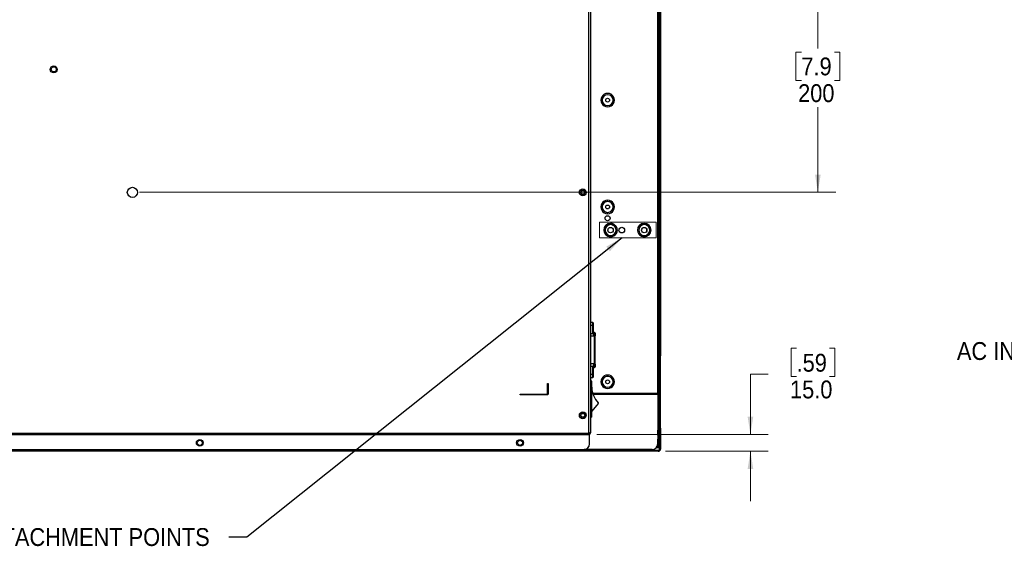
# Model space of a CAD drawing. Header units: millimetres. Extents: x 19 to 844, y 7 to 552.
# Tile 40 of 81: x 273 to 448, y 135 to 229. Entities that reach past the tile are written whole.
import ezdxf

# ---------------------------------------------------------------- set-up
doc = ezdxf.new("R2010")
doc.units = ezdxf.units.MM
doc.styles.add('SLDTEXTSTYLE2', font='GOTHIC.TTF', dxfattribs={"width": 0.913})
doc.styles.get("Standard").update_dxf_attribs({"font": 'GOTHIC.TTF'})
doc.dimstyles.new('SLDDIMSTYLE3', dxfattribs={"dimtxt": 3.175, "dimasz": 3.175, "dimexe": 0, "dimexo": 0.0625, "dimgap": 0.79375, "dimtad": 0, "dimtih": 1, "dimtoh": 1, "dimdec": 1, "dimlfac": 5, "dimrnd": 1e-09, "dimzin": 4, "dimdsep": 46, "dimtxsty": 'SLDTEXTSTYLE2', "dimsah": 1, "dimcen": 0.09, "dimadec": 0, "dimazin": 1, "dimtfac": 1, "dimtdec": 1, "dimtmove": 0, "dimatfit": 0, "dimfxl": 1, "dimfrac": 2, "dimtolj": 1, "dimtzin": 12, "dimarcsym": 0})
doc.dimstyles.new('SLDDIMSTYLE4', dxfattribs={"dimtxt": 0.18, "dimasz": 3.175, "dimexe": 0, "dimexo": 0.0625, "dimgap": 0, "dimtad": 0, "dimtih": 1, "dimtoh": 1, "dimdec": 0, "dimrnd": 1e-09, "dimzin": 0, "dimdsep": 46, "dimtxsty": 'STANDARD', "dimsah": 1, "dimcen": 0.09, "dimadec": 0, "dimazin": 0, "dimtfac": 3.175, "dimtdec": 0, "dimtofl": 0, "dimtmove": 0, "dimatfit": 3, "dimfxl": 1, "dimfrac": 2, "dimtolj": 1, "dimtzin": 0, "dimarcsym": 0})
doc.dimstyles.new('SLDDIMSTYLE5', dxfattribs={"dimtxt": 3.175, "dimasz": 3.175, "dimexe": 0, "dimexo": 0.0625, "dimgap": 0.79375, "dimtad": 0, "dimtih": 1, "dimtoh": 1, "dimdec": 0, "dimlfac": 5, "dimrnd": 1e-09, "dimzin": 12, "dimdsep": 46, "dimtxsty": 'SLDTEXTSTYLE2', "dimsah": 1, "dimcen": 0.09, "dimadec": 0, "dimazin": 3, "dimtfac": 1, "dimtdec": 0, "dimtofl": 0, "dimtmove": 0, "dimatfit": 3, "dimfxl": 1, "dimfrac": 2, "dimtolj": 1, "dimtzin": 12, "dimarcsym": 0})

# ---------------------------------------------------------------- blocks, each defined once
blk = doc.blocks.new('_D_18')
at = {"color": 7, "linetype": 'Continuous', "lineweight": 18}
for p, q in [((294.06, 237.91), (417.99, 237.91)), ((414.81, 237.91), (414.81, 223.52)), ((411.88, 222.87), (410.91, 222.87)), ((410.91, 222.87), (410.91, 217.83)), ((417.75, 222.87), (418.71, 222.87)), ((418.71, 222.87), (418.71, 217.83)), ((410.91, 217.83), (411.88, 217.83)), ((418.71, 217.83), (417.75, 217.83)), ((414.81, 197.91), (414.81, 213.08)), ((294.06, 197.91), (417.99, 197.91))]:
    blk.add_line(p, q, dxfattribs=at)
for points in [[(414.81, 237.91), (414.31, 234.73), (415.32, 234.73)], [(414.81, 197.91), (415.32, 201.08), (414.31, 201.08)]]:
    blk.add_solid(points, dxfattribs=at)
at = {"color": 7, "linetype": 'Continuous', "lineweight": 18, "char_height": 3.175, "attachment_point": 1, "style": 'SLDTEXTSTYLE2'}
for s, insert in [('7.9', (411.88, 221.89)), ('200', (411.3, 217.14))]:
    blk.add_mtext(s, dxfattribs=dict(at, insert=insert))
blk = doc.blocks.new('_D_19')
at = {"color": 7, "linetype": 'Continuous', "lineweight": 18}
for p, q in [((411.03, 170.16), (410.06, 170.16)), ((410.06, 170.16), (410.06, 165.12)), ((416.89, 170.16), (417.86, 170.16)), ((417.86, 170.16), (417.86, 165.12)), ((405.99, 165.59), (402.81, 165.59)), ((402.81, 165.59), (402.81, 154.85)), ((410.06, 165.12), (411.03, 165.12)), ((417.86, 165.12), (416.89, 165.12)), ((375.44, 154.85), (405.99, 154.85)), ((387.68, 151.85), (405.99, 151.85)), ((402.81, 151.85), (402.81, 142.96))]:
    blk.add_line(p, q, dxfattribs=at)
for points in [[(402.81, 154.85), (403.32, 158.02), (402.31, 158.02)], [(402.81, 151.85), (402.31, 148.67), (403.32, 148.67)]]:
    blk.add_solid(points, dxfattribs=at)
at = {"color": 7, "linetype": 'Continuous', "lineweight": 18, "char_height": 3.175, "attachment_point": 1, "style": 'SLDTEXTSTYLE2'}
for s, insert in [('.59', (411.03, 169.18)), ('15.0', (409.86, 164.43))]:
    blk.add_mtext(s, dxfattribs=dict(at, insert=insert))

msp = doc.modelspace()

# ---------------------------------------------------------------- linework, layer by layer
at = {"color": 7, "linetype": 'Continuous', "lineweight": 25}
for p, q in [((386.614, 168.81), (386.614, 279.649)), ((386.814, 279.649), (386.814, 168.81)), ((386.314, 162.189), (386.314, 276.869)), ((386.514, 162.189), (386.514, 276.869)), ((374.027, 155.046), (374.027, 264.526)), ((374.374, 155.335), (374.374, 264.391)), ((384.298, 191.477), (384.298, 190.901)), ((374.754, 174.746), (374.374, 174.746)), ((374.754, 174.216), (374.754, 174.746)), ((374.754, 172.778), (374.754, 174.216)), ((374.854, 174.156), (374.854, 174.646)), ((374.854, 172.928), (374.854, 174.156)), ((374.754, 172.73), (374.754, 172.778)), ((374.754, 172.73), (374.854, 172.73)), ((375.074, 172.966), (374.854, 172.966)), ((374.854, 172.73), (374.854, 172.366)), ((374.854, 172.366), (374.854, 172.304)), ((374.854, 172.366), (375.074, 172.366)), ((375.074, 172.366), (375.074, 172.966)), ((375.074, 167.366), (375.074, 172.366)), ((375.074, 172.366), (375.174, 172.366)), ((375.174, 172.866), (375.174, 172.366)), ((375.174, 167.366), (375.174, 172.366)), ((386.814, 168.81), (386.614, 168.81)), ((386.614, 163.165), (386.614, 168.81)), ((386.814, 163.165), (386.814, 168.81)), ((374.854, 167.003), (374.754, 167.003)), ((374.754, 166.955), (374.754, 167.003)), ((374.754, 165.517), (374.754, 166.955)), ((374.854, 167.429), (374.854, 167.366)), ((375.074, 167.366), (374.854, 167.366)), ((374.854, 167.366), (374.854, 167.003)), ((374.854, 165.576), (374.854, 166.805)), ((374.854, 166.766), (375.074, 166.766)), ((375.074, 166.766), (375.074, 167.366)), ((375.174, 167.366), (375.074, 167.366)), ((375.174, 167.366), (375.174, 166.866)), ((374.374, 164.986), (374.754, 164.986)), ((374.754, 164.986), (374.754, 165.517)), ((374.854, 165.086), (374.854, 165.576)), ((366.694, 162.106), (366.694, 163.906)), ((366.694, 163.906), (366.794, 163.906)), ((366.794, 163.906), (366.794, 162.006)), ((374.574, 164.346), (374.374, 164.346)), ((374.574, 157.906), (374.574, 164.346)), ((386.614, 163.165), (386.814, 163.165)), ((386.614, 155.965), (386.614, 163.165)), ((386.814, 155.965), (386.814, 163.165)), ((361.794, 161.906), (361.794, 162.006)), ((361.794, 162.006), (366.594, 162.006)), ((366.694, 161.906), (361.794, 161.906)), ((374.716, 162.189), (386.314, 162.189)), ((386.314, 161.989), (386.314, 162.189)), ((386.314, 162.189), (386.514, 162.189)), ((386.314, 161.989), (386.314, 153.149)), ((386.514, 161.989), (386.314, 161.989)), ((386.514, 161.989), (386.514, 162.189)), ((375.713, 160.32), (374.574, 159.006)), ((372.985, 157.917), (372.756, 157.999)), ((373.149, 158.526), (372.799, 158.526)), ((374.574, 157.906), (374.374, 157.906)), ((386.414, 158.507), (386.314, 158.507)), ((386.614, 158.507), (386.414, 158.507)), ((386.414, 157.907), (386.414, 158.507)), ((386.414, 157.907), (386.614, 157.907)), ((386.414, 153.107), (386.414, 157.907)), ((175.561, 155.046), (374.027, 155.046)), ((175.561, 154.846), (374.027, 154.846)), ((374.027, 154.846), (374.027, 155.046)), ((374.174, 154.846), (374.027, 154.846)), ((374.174, 153.148), (374.174, 154.846)), ((374.275, 155.194), (374.374, 155.194)), ((374.374, 155.194), (374.374, 155.335)), ((386.354, 155.597), (386.314, 155.597)), ((386.314, 154.697), (386.354, 154.697)), ((386.614, 152.249), (386.614, 155.965)), ((386.814, 155.965), (386.614, 155.965)), ((386.814, 155.965), (386.814, 152.249)), ((386.081, 152.507), (386.314, 152.507)), ((386.313, 153.097), (386.354, 153.097)), ((386.354, 153.997), (386.314, 153.997)), ((386.414, 152.507), (386.314, 152.507)), ((386.614, 153.107), (386.414, 153.107)), ((386.414, 152.507), (386.414, 153.107)), ((386.414, 152.507), (386.614, 152.507)), ((159.174, 152.049), (386.414, 152.049)), ((386.414, 151.849), (159.174, 151.849)), ((176.414, 152.148), (373.174, 152.148)), ((385.314, 152.149), (373.202, 152.149))]:
    msp.add_line(p, q, dxfattribs=at)
at = {"color": 7, "linetype": 'Continuous', "lineweight": 18}
for p, q in [((375.944, 192.588), (386.011, 192.588)), ((375.944, 192.588), (375.944, 189.815)), ((386.011, 192.588), (386.011, 189.815)), ((375.944, 189.815), (386.011, 189.815))]:
    msp.add_line(p, q, dxfattribs=at)
at = {"color": 8, "linetype": 'Continuous', "lineweight": 25}
for p, q in [((374.754, 174.216), (374.374, 174.216)), ((374.374, 172.778), (374.754, 172.778)), ((374.854, 172.304), (374.374, 172.304)), ((374.854, 167.429), (374.374, 167.429)), ((374.754, 166.955), (374.374, 166.955)), ((374.754, 165.517), (374.374, 165.517)), ((374.777, 161.989), (386.314, 161.989)), ((386.354, 155.147), (386.354, 155.597)), ((386.354, 154.697), (386.354, 155.147)), ((386.314, 152.507), (386.314, 153.097)), ((386.354, 153.547), (386.354, 153.997)), ((386.354, 153.097), (386.354, 153.547))]:
    msp.add_line(p, q, dxfattribs=at)
at = {"color": 7, "linetype": 'Continuous', "lineweight": 25, "flags": 128}
for points in [[(374.854, 174.156), (374.852, 174.168), (374.846, 174.179), (374.837, 174.189), (374.825, 174.198), (374.81, 174.206), (374.792, 174.211), (374.774, 174.215), (374.754, 174.216)], [(374.788, 172.774), (374.781, 172.758), (374.775, 172.747), (374.77, 172.74), (374.763, 172.733), (374.759, 172.731), (374.756, 172.73), (374.754, 172.73)], [(374.854, 172.928), (374.836, 172.873), (374.788, 172.774)], [(374.788, 166.959), (374.781, 166.975), (374.775, 166.986), (374.77, 166.993), (374.763, 167), (374.759, 167.002), (374.756, 167.003), (374.754, 167.003)], [(374.854, 165.576), (374.852, 165.565), (374.846, 165.554), (374.837, 165.544), (374.825, 165.535), (374.81, 165.527), (374.792, 165.522), (374.774, 165.518), (374.754, 165.517)]]:
    msp.add_lwpolyline(points, dxfattribs=at)
at = {"color": 7, "linetype": 'Continuous', "lineweight": 25}
for centre, radius in [((278.794, 219.786), 0.61), ((278.794, 219.786), 0.454), ((377.394, 214.307), 1.016), ((377.394, 214.307), 0.34), ((292.794, 197.906), 0.9), ((372.974, 197.906), 0.61), ((372.974, 197.906), 0.45), ((372.974, 197.908), 0.33), ((377.394, 195.307), 1.016), ((377.394, 195.307), 0.34), ((377.394, 193.307), 0.45), ((377.914, 191.189), 1.165), ((377.914, 191.189), 0.48), ((379.914, 191.189), 0.5), ((383.914, 191.189), 1.165), ((383.914, 191.189), 0.48), ((377.394, 164.207), 1.016), ((377.394, 164.207), 0.34), ((372.974, 158.246), 0.61), ((372.974, 158.246), 0.45), ((372.974, 158.246), 0.33), ((304.794, 153.348), 0.61), ((304.794, 153.348), 0.45), ((361.794, 153.348), 0.61), ((361.794, 153.348), 0.45)]:
    msp.add_circle(centre, radius, dxfattribs=at)
for centre, radius, start, end in [((377.394, 214.307), 1.195, 359.99995, 180.00005), ((377.394, 214.307), 1.195, 179.99994, 0.00006), ((377.394, 214.307), 0.971, 0.00014, 179.99986), ((377.394, 214.307), 0.971, 180.00012, 359.99988), ((377.394, 195.307), 1.195, 359.99996, 180.00004), ((377.394, 195.307), 1.195, 179.99991, 0.00009), ((377.394, 195.307), 0.971, 0.00013, 179.99987), ((377.394, 195.307), 0.971, 180.00013, 359.99987), ((377.914, 191.189), 1.195, 90.00025, 269.99975), ((377.914, 191.189), 0.971, 90.00037, 269.99963), ((377.914, 191.189), 1.195, 269.99967, 90.00033), ((377.914, 191.189), 0.971, 269.9999, 90.0001), ((383.914, 191.189), 1.195, 90.00006, 269.99994), ((383.914, 191.189), 0.971, 89.9999, 270.0001), ((383.914, 191.189), 1.195, 270.00025, 89.99975), ((383.914, 191.189), 0.971, 269.9999, 90.0001), ((374.754, 174.646), 0.1, 360, 90), ((374.754, 172.614), 0.164, 78.10164, 90.08093), ((375.074, 172.866), 0.1, 0, 90), ((374.754, 167.118), 0.163, 269.90195, 281.90553), ((374.297, 166.657), 0.576, 14.8193, 31.56665), ((375.074, 166.866), 0.1, 270, 0), ((374.754, 165.086), 0.1, 270, 0), ((377.394, 164.207), 1.195, 359.99987, 180.00013), ((377.394, 164.207), 0.971, 0.00002, 179.99998), ((378.574, 163.246), 4, 180, 224.25709), ((377.394, 164.207), 1.195, 179.99987, 0.00013), ((377.394, 164.207), 0.971, 180.00002, 359.99998), ((366.594, 162.106), 0.1, 270.00001, 0.00001), ((366.694, 162.006), 0.1, 270.00001, 0.00001), ((375.638, 160.385), 0.1, 319.0613, 44.25709), ((373.861, 155.599), 0.577, 286.68993, 332.78723), ((374.027, 155.194), 0.347, 270.00009, 359.99991), ((374.027, 155.192), 0.146, 269.82949, 327.0689), ((386.354, 155.657), 0.06, 270, 360), ((386.354, 154.637), 0.06, 0, 90), ((373.174, 153.148), 1, 270.00001, 0.00001), ((385.314, 153.149), 1, 270, 0), ((386.354, 154.057), 0.06, 270, 0), ((386.354, 153.037), 0.06, 0, 90), ((386.414, 152.249), 0.2, 270, 0), ((386.414, 152.249), 0.4, 270, 0)]:
    msp.add_arc(centre, radius, start, end, dxfattribs=at)

# ---------------------------------------------------------------- texts
at = {"color": 7, "linetype": 'Continuous', "lineweight": 0, "char_height": 3.175, "attachment_point": 1, "style": 'SLDTEXTSTYLE2'}
for s, insert in [('AC INLET (IEC 14)', (439.563, 171.268)), ('CABLE CLAMP ATTACHMENT POINTS', (236.344, 138.177))]:
    msp.add_mtext(s, dxfattribs=dict(at, insert=insert))

# ---------------------------------------------------------------- dimensions: what is measured, and where the dimension line sits
at = {"color": 7, "linetype": 'Continuous', "lineweight": 18}
for base, p1, p2, angle, dimstyle, picture, middle in [((414.814, 197.906), (292.794, 237.906), (292.794, 197.906), 270.00001, 'SLDDIMSTYLE5', '_D_18', (414.814, 218.299)), ((402.814, 151.849), (374.174, 154.846), (386.414, 151.849), 90, 'SLDDIMSTYLE3', '_D_19', (402.814, 165.591))]:
    dim = msp.add_linear_dim(base=base, p1=p1, p2=p2, angle=angle, dimstyle=dimstyle, dxfattribs=at)
    dim.commit()
    dim.dimension.update_dxf_attribs({"geometry": picture, "text_midpoint": middle, "dimtype": 160})

# ---------------------------------------------------------------- leaders
at = {"color": 7, "linetype": 'Continuous', "lineweight": 0}
msp.add_leader([(379.951, 189.815), (313.146, 136.579), (309.971, 136.579)], dimstyle='SLDDIMSTYLE4', dxfattribs=at)

doc.saveas('drawing.dxf')
